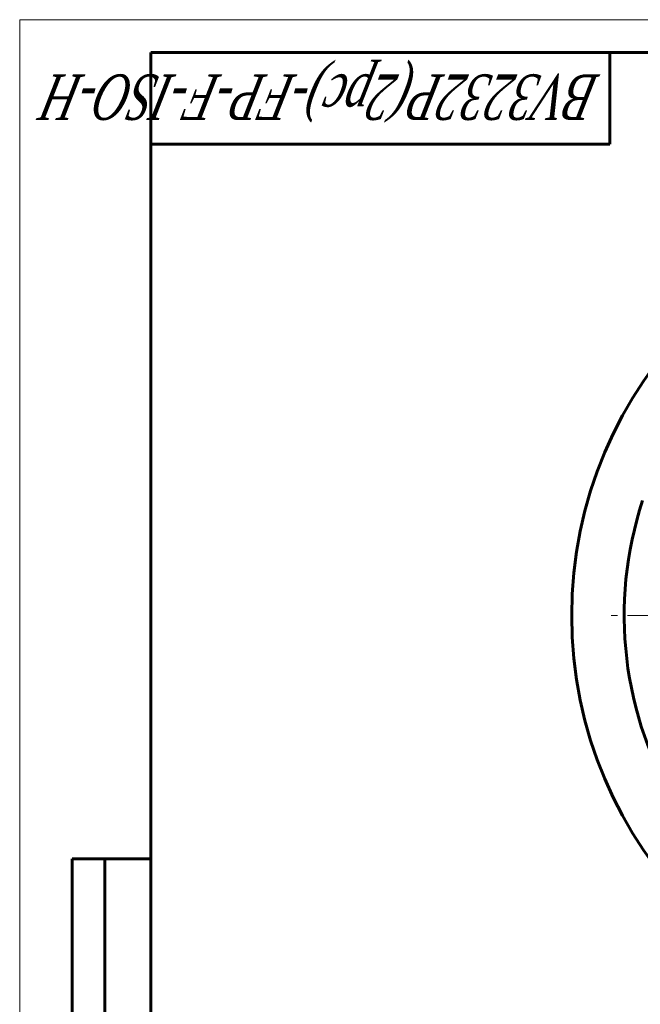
# Model space of a CAD drawing. Header units: millimetres. Extents: x 0 to 601, y 0 to 420.
# Tile 2 of 30: x 0 to 95, y 270 to 420. Entities that reach past the tile are written whole.
import ezdxf

# ---------------------------------------------------------------- set-up
doc = ezdxf.new("R2010")
doc.units = ezdxf.units.MM
for name, pattern in [('K5LT_AXLED', [12, 7.5, -1.5, 1.5, -1.5]), ('K5LT_BASIC', [0]), ('K5LT_THIN', [0])]:
    doc.linetypes.add(name, pattern=pattern)
doc.layers.add('Системный слой (1)', color=251, linetype='Continuous', true_color=0x6c6c6c)
doc.styles.add('KTEXTSTYLE', font='txt', dxfattribs={"width": 0.96, "height": 5})

# ---------------------------------------------------------------- blocks, each defined once
blk = doc.blocks.new('U12')
at = {"layer": 'Системный слой (1)', "color": 30, "linetype": 'K5LT_AXLED', "lineweight": 18, "true_color": 0xff8000}
for q in [(148.21, 387.1), (90.21, 329.1), (206.21, 329.1), (148.21, 271.1)]:
    blk.add_line((148.21, 329.1), q, dxfattribs=at)
blk = doc.blocks.new('U88')
at = {"color": 7, "linetype": 'K5LT_THIN', "lineweight": 18, "true_color": 0xffffff}
for p, q in [((0, 0), (0, 420)), ((0, 420), (594, 420))]:
    blk.add_line(p, q, dxfattribs=at)
at = {"color": 143, "linetype": 'K5LT_BASIC', "lineweight": 60, "true_color": 0x33acca}
for p, q in [((20, 5), (20, 415)), ((20, 415), (589, 415)), ((90, 415), (90, 401)), ((90, 401), (20, 401)), ((8, 172), (8, 292)), ((20, 292), (8, 292)), ((13, 172), (13, 292))]:
    blk.add_line(p, q, dxfattribs=at)
at = {"color": 7, "insert": (88.64, 404.64), "char_height": 7, "attachment_point": 1, "rotation": 180, "style": 'KTEXTSTYLE'}
blk.add_mtext('\\fArial|b0|c204|p34;\\H5.0;\\W1.000;\\Q15;\\fGOST Type AU|b0|i0|c204|p34;\\Q15;\\W0.696;\\H7.00;BV3232P(2pc)-FP-F-ISO-H', dxfattribs=at)

msp = doc.modelspace()

# ---------------------------------------------------------------- linework, layer by layer
at = {"layer": 'Системный слой (1)', "color": 143, "linetype": 'K5LT_BASIC', "lineweight": 60, "true_color": 0x33acca}
msp.add_circle((148.2051, 329.0974), 64, dxfattribs=at)
msp.add_arc((148.2051, 329.0974), 56, 161.747269, 261.605303, dxfattribs=at)

# ---------------------------------------------------------------- block references
msp.add_blockref('U88', (0, 0))
at = {"layer": 'Системный слой (1)'}
msp.add_blockref('U12', (0, 0), dxfattribs=at)

doc.saveas('drawing.dxf')
